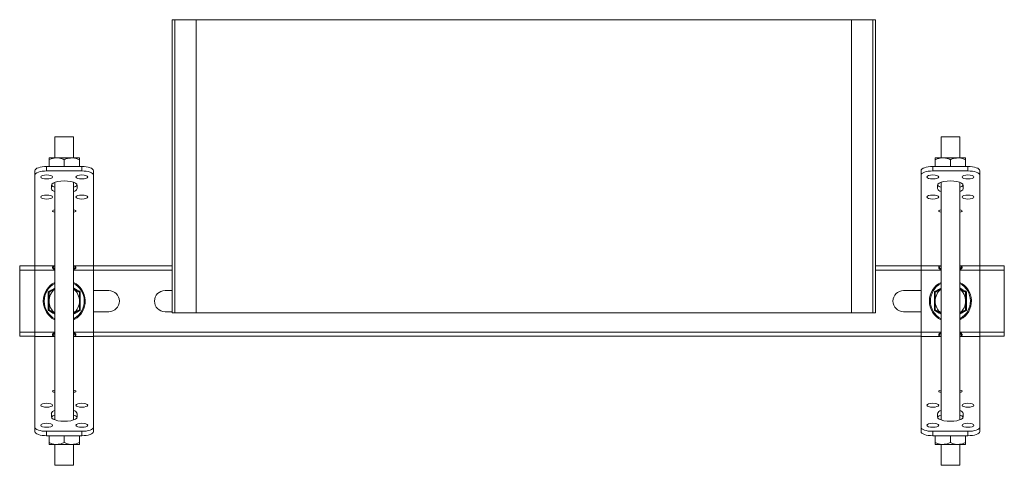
# Model space of a CAD drawing. Header units: millimetres. Extents: x 270 to 1162, y -141 to 1233.
# Tile 4 of 6: x 742 to 1162, y 377 to 567. Entities that reach past the tile are written whole.
import ezdxf

# ---------------------------------------------------------------- set-up
doc = ezdxf.new("R2010")
doc.units = ezdxf.units.MM

msp = doc.modelspace()

# ---------------------------------------------------------------- linework, layer by layer
at = {"color": 7, "linetype": 'Continuous', "lineweight": 15}
for p, q in [((807.18, 567.38), (807.18, 442.38)), ((808.3, 567.38), (807.18, 567.38)), ((808.3, 567.38), (808.3, 442.38)), ((817.4, 567.38), (808.3, 567.38)), ((817.4, 442.38), (817.4, 567.38)), ((817.4, 567.38), (1096.95, 567.38)), ((1096.95, 567.38), (1096.95, 442.38)), ((1106.05, 567.38), (1096.95, 567.38)), ((1106.05, 442.38), (1106.05, 567.38)), ((1107.18, 567.38), (1106.05, 567.38)), ((1107.18, 567.38), (1107.18, 442.38)), ((757.18, 517.38), (757.18, 508.48)), ((757.18, 517.38), (765.18, 517.38)), ((765.18, 508.48), (765.18, 517.38)), ((1135.18, 517.38), (1135.18, 508.48)), ((1135.18, 517.38), (1143.18, 517.38)), ((1143.18, 508.48), (1143.18, 517.38)), ((757.93, 508.48), (754.68, 508.48)), ((764.43, 508.48), (757.93, 508.48)), ((767.68, 508.48), (764.43, 508.48)), ((1135.93, 508.48), (1132.68, 508.48)), ((1142.43, 508.48), (1135.93, 508.48)), ((1145.68, 508.48), (1142.43, 508.48)), ((753.68, 504.76), (753.68, 502.88)), ((753.68, 504.76), (768.68, 504.76)), ((754.68, 504.76), (754.68, 507.68)), ((761.18, 504.76), (761.18, 507.68)), ((767.68, 504.76), (767.68, 507.68)), ((768.68, 502.88), (768.68, 504.76)), ((1131.68, 504.76), (1131.68, 502.88)), ((1131.68, 504.76), (1146.68, 504.76)), ((1132.68, 504.76), (1132.68, 507.68)), ((1139.18, 504.76), (1139.18, 507.68)), ((1145.68, 504.76), (1145.68, 507.68)), ((1146.68, 502.88), (1146.68, 504.76)), ((748.68, 501.17), (748.68, 503.05)), ((748.68, 501.17), (748.68, 462.45)), ((753.68, 502.88), (768.68, 502.88)), ((773.68, 503.05), (773.68, 501.17)), ((773.68, 501.17), (773.68, 462.45)), ((1126.68, 501.17), (1126.68, 503.05)), ((1126.68, 501.17), (1126.68, 462.45)), ((1131.68, 502.88), (1146.68, 502.88)), ((1151.68, 503.05), (1151.68, 501.17)), ((1151.68, 501.17), (1151.68, 462.45)), ((755.68, 496.72), (755.68, 495.36)), ((757.18, 498.01), (757.18, 396.74)), ((765.18, 396.74), (765.18, 498.01)), ((766.68, 495.36), (766.68, 496.72)), ((1133.68, 496.72), (1133.68, 495.36)), ((1135.18, 498.01), (1135.18, 396.74)), ((1143.18, 396.74), (1143.18, 498.01)), ((1144.68, 495.36), (1144.68, 496.72)), ((742.18, 462.38), (742.18, 460.58)), ((742.18, 462.38), (748.68, 462.38)), ((748.68, 462.45), (748.68, 460.57)), ((773.68, 460.57), (773.68, 462.45)), ((773.68, 462.38), (807.18, 462.38)), ((1107.18, 462.38), (1126.68, 462.38)), ((1126.68, 462.45), (1126.68, 460.57)), ((1151.68, 460.57), (1151.68, 462.45)), ((1151.68, 462.38), (1162.18, 462.38)), ((1162.18, 462.38), (1162.18, 460.58)), ((742.18, 460.58), (742.18, 434.18)), ((748.68, 460.57), (748.68, 434.18)), ((773.68, 460.57), (773.68, 434.18)), ((1126.68, 460.57), (1126.68, 434.18)), ((1151.68, 460.57), (1151.68, 434.18)), ((1162.18, 460.58), (1162.18, 434.18)), ((780.18, 451.88), (773.68, 451.88)), ((807.18, 451.88), (804.18, 451.88)), ((1126.68, 451.88), (1119.18, 451.88)), ((773.68, 442.88), (780.18, 442.88)), ((804.18, 442.88), (807.18, 442.88)), ((808.3, 442.38), (807.18, 442.38)), ((817.4, 442.38), (808.3, 442.38)), ((817.4, 442.38), (1096.95, 442.38)), ((1106.05, 442.38), (1096.95, 442.38)), ((1107.18, 442.38), (1106.05, 442.38)), ((1119.18, 442.88), (1126.68, 442.88)), ((765.18, 439.37), (765.65, 439.62)), ((1143.18, 439.37), (1143.65, 439.62)), ((742.18, 434.18), (742.18, 432.38)), ((748.68, 434.18), (748.68, 432.3)), ((773.68, 432.3), (773.68, 434.18)), ((1126.68, 434.18), (1126.68, 432.3)), ((1151.68, 432.3), (1151.68, 434.18)), ((1162.18, 434.18), (1162.18, 432.38)), ((742.18, 432.38), (748.68, 432.38)), ((748.68, 432.3), (748.68, 393.58)), ((773.68, 432.38), (1126.68, 432.38)), ((773.68, 432.3), (773.68, 393.58)), ((1126.68, 432.3), (1126.68, 393.58)), ((1151.68, 432.38), (1162.18, 432.38)), ((1151.68, 432.3), (1151.68, 393.58)), ((755.68, 399.39), (755.68, 398.03)), ((766.68, 398.03), (766.68, 399.39)), ((1133.68, 399.39), (1133.68, 398.03)), ((1144.68, 398.03), (1144.68, 399.39)), ((748.68, 391.7), (748.68, 393.58)), ((753.68, 391.87), (768.68, 391.87)), ((753.68, 391.87), (753.68, 389.99)), ((768.68, 389.99), (768.68, 391.87)), ((773.68, 393.58), (773.68, 391.7)), ((1126.68, 391.7), (1126.68, 393.58)), ((1131.68, 391.87), (1146.68, 391.87)), ((1131.68, 391.87), (1131.68, 389.99)), ((1146.68, 389.99), (1146.68, 391.87)), ((1151.68, 393.58), (1151.68, 391.7)), ((753.68, 389.99), (768.68, 389.99)), ((754.68, 389.99), (754.68, 387.07)), ((761.18, 389.99), (761.18, 387.07)), ((767.68, 389.99), (767.68, 387.07)), ((1131.68, 389.99), (1146.68, 389.99)), ((1132.68, 389.99), (1132.68, 387.07)), ((1139.18, 389.99), (1139.18, 387.07)), ((1145.68, 389.99), (1145.68, 387.07)), ((754.68, 386.27), (757.93, 386.27)), ((757.18, 386.27), (757.18, 377.38)), ((757.93, 386.27), (764.43, 386.27)), ((767.68, 386.27), (764.43, 386.27)), ((765.18, 377.38), (765.18, 386.27)), ((1132.68, 386.27), (1135.93, 386.27)), ((1135.18, 386.27), (1135.18, 377.38)), ((1135.93, 386.27), (1142.43, 386.27)), ((1145.68, 386.27), (1142.43, 386.27)), ((1143.18, 377.38), (1143.18, 386.27)), ((757.18, 377.38), (765.18, 377.38)), ((1135.18, 377.38), (1143.18, 377.38))]:
    msp.add_line(p, q, dxfattribs=at)
at = {"color": 8, "linetype": 'Continuous', "lineweight": 15}
for p, q in [((748.68, 462.45), (757.18, 462.45)), ((765.18, 462.45), (773.68, 462.45)), ((1126.68, 462.45), (1135.18, 462.45)), ((1143.18, 462.45), (1151.68, 462.45)), ((742.18, 460.58), (748.68, 460.58)), ((748.68, 460.57), (757.18, 460.57)), ((765.18, 460.57), (773.68, 460.57)), ((773.68, 460.58), (807.18, 460.58)), ((1107.18, 460.58), (1126.68, 460.58)), ((1126.68, 460.57), (1135.18, 460.57)), ((1143.18, 460.57), (1151.68, 460.57)), ((1151.68, 460.58), (1162.18, 460.58)), ((765.18, 439.83), (765.45, 439.98)), ((1143.18, 439.83), (1143.45, 439.98)), ((742.18, 434.18), (748.68, 434.18)), ((748.68, 434.18), (757.18, 434.18)), ((765.18, 434.18), (773.68, 434.18)), ((773.68, 434.18), (1126.68, 434.18)), ((1126.68, 434.18), (1135.18, 434.18)), ((1143.18, 434.18), (1151.68, 434.18)), ((1151.68, 434.18), (1162.18, 434.18)), ((748.68, 432.3), (757.18, 432.3)), ((765.18, 432.3), (773.68, 432.3)), ((1126.68, 432.3), (1135.18, 432.3)), ((1143.18, 432.3), (1151.68, 432.3))]:
    msp.add_line(p, q, dxfattribs=at)
at = {"color": 7, "linetype": 'Continuous', "lineweight": 15, "flags": 128}
for points in [[(748.68, 503.05), (748.77, 503.38), (749.06, 503.7), (749.52, 504), (750.14, 504.26), (750.9, 504.47), (751.76, 504.63), (752.7, 504.73), (753.68, 504.76)], [(748.68, 503.05), (748.77, 503.38), (749.06, 503.7), (749.52, 504), (750.14, 504.26), (750.9, 504.47), (751.76, 504.63), (752.7, 504.73), (753.68, 504.76)], [(768.68, 504.76), (769.65, 504.73), (770.59, 504.63), (771.45, 504.47), (772.21, 504.26), (772.83, 504), (773.3, 503.7), (773.58, 503.38), (773.68, 503.05)], [(768.68, 504.76), (769.65, 504.73), (770.59, 504.63), (771.45, 504.47), (772.21, 504.26), (772.83, 504), (773.3, 503.7), (773.58, 503.38), (773.68, 503.05)], [(1126.68, 503.05), (1126.77, 503.38), (1127.06, 503.7), (1127.52, 504), (1128.14, 504.26), (1128.9, 504.47), (1129.76, 504.63), (1130.7, 504.73), (1131.68, 504.76)], [(1126.68, 503.05), (1126.77, 503.38), (1127.06, 503.7), (1127.52, 504), (1128.14, 504.26), (1128.9, 504.47), (1129.76, 504.63), (1130.7, 504.73), (1131.68, 504.76)], [(1146.68, 504.76), (1147.65, 504.73), (1148.59, 504.63), (1149.45, 504.47), (1150.21, 504.26), (1150.83, 504), (1151.3, 503.7), (1151.58, 503.38), (1151.68, 503.05)], [(1146.68, 504.76), (1147.65, 504.73), (1148.59, 504.63), (1149.45, 504.47), (1150.21, 504.26), (1150.83, 504), (1151.3, 503.7), (1151.58, 503.38), (1151.68, 503.05)], [(753.68, 502.88), (752.7, 502.85), (751.76, 502.75), (750.9, 502.59), (750.14, 502.38), (749.52, 502.12), (749.06, 501.82), (748.77, 501.5), (748.68, 501.17)], [(753.68, 502.88), (752.7, 502.85), (751.76, 502.75), (750.9, 502.59), (750.14, 502.38), (749.52, 502.12), (749.06, 501.82), (748.77, 501.5), (748.68, 501.17)], [(753.68, 501.17), (752.72, 501.11), (751.91, 500.92), (751.37, 500.64), (751.18, 500.32), (751.37, 499.99), (751.91, 499.71), (752.72, 499.53), (753.68, 499.46), (754.63, 499.53), (755.44, 499.71), (755.99, 499.99), (756.18, 500.32), (755.99, 500.64), (755.44, 500.92), (754.63, 501.11), (753.68, 501.17)], [(753.68, 501.17), (752.72, 501.11), (751.91, 500.92), (751.37, 500.64), (751.18, 500.32), (751.37, 499.99), (751.91, 499.71), (752.72, 499.53), (753.68, 499.46), (754.63, 499.53), (755.44, 499.71), (755.99, 499.99), (756.18, 500.32), (755.99, 500.64), (755.44, 500.92), (754.63, 501.11), (753.68, 501.17)], [(768.68, 499.46), (769.63, 499.53), (770.44, 499.71), (770.99, 499.99), (771.18, 500.32), (770.99, 500.64), (770.44, 500.92), (769.63, 501.11), (768.68, 501.17), (767.72, 501.11), (766.91, 500.92), (766.37, 500.64), (766.18, 500.32), (766.37, 499.99), (766.91, 499.71), (767.72, 499.53), (768.68, 499.46)], [(768.68, 499.46), (769.63, 499.53), (770.44, 499.71), (770.99, 499.99), (771.18, 500.32), (770.99, 500.64), (770.44, 500.92), (769.63, 501.11), (768.68, 501.17), (767.72, 501.11), (766.91, 500.92), (766.37, 500.64), (766.18, 500.32), (766.37, 499.99), (766.91, 499.71), (767.72, 499.53), (768.68, 499.46)], [(773.68, 501.17), (773.58, 501.5), (773.3, 501.82), (772.83, 502.12), (772.21, 502.38), (771.45, 502.59), (770.59, 502.75), (769.65, 502.85), (768.68, 502.88)], [(773.68, 501.17), (773.58, 501.5), (773.3, 501.82), (772.83, 502.12), (772.21, 502.38), (771.45, 502.59), (770.59, 502.75), (769.65, 502.85), (768.68, 502.88)], [(1131.68, 502.88), (1130.7, 502.85), (1129.76, 502.75), (1128.9, 502.59), (1128.14, 502.38), (1127.52, 502.12), (1127.06, 501.82), (1126.77, 501.5), (1126.68, 501.17)], [(1131.68, 502.88), (1130.7, 502.85), (1129.76, 502.75), (1128.9, 502.59), (1128.14, 502.38), (1127.52, 502.12), (1127.06, 501.82), (1126.77, 501.5), (1126.68, 501.17)], [(1131.68, 501.17), (1130.72, 501.11), (1129.91, 500.92), (1129.37, 500.64), (1129.18, 500.32), (1129.37, 499.99), (1129.91, 499.71), (1130.72, 499.53), (1131.68, 499.46), (1132.63, 499.53), (1133.44, 499.71), (1133.99, 499.99), (1134.18, 500.32), (1133.99, 500.64), (1133.44, 500.92), (1132.63, 501.11), (1131.68, 501.17)], [(1131.68, 501.17), (1130.72, 501.11), (1129.91, 500.92), (1129.37, 500.64), (1129.18, 500.32), (1129.37, 499.99), (1129.91, 499.71), (1130.72, 499.53), (1131.68, 499.46), (1132.63, 499.53), (1133.44, 499.71), (1133.99, 499.99), (1134.18, 500.32), (1133.99, 500.64), (1133.44, 500.92), (1132.63, 501.11), (1131.68, 501.17)], [(1146.68, 499.46), (1147.63, 499.53), (1148.44, 499.71), (1148.99, 499.99), (1149.18, 500.32), (1148.99, 500.64), (1148.44, 500.92), (1147.63, 501.11), (1146.68, 501.17), (1145.72, 501.11), (1144.91, 500.92), (1144.37, 500.64), (1144.18, 500.32), (1144.37, 499.99), (1144.91, 499.71), (1145.72, 499.53), (1146.68, 499.46)], [(1146.68, 499.46), (1147.63, 499.53), (1148.44, 499.71), (1148.99, 499.99), (1149.18, 500.32), (1148.99, 500.64), (1148.44, 500.92), (1147.63, 501.11), (1146.68, 501.17), (1145.72, 501.11), (1144.91, 500.92), (1144.37, 500.64), (1144.18, 500.32), (1144.37, 499.99), (1144.91, 499.71), (1145.72, 499.53), (1146.68, 499.46)], [(1151.68, 501.17), (1151.58, 501.5), (1151.3, 501.82), (1150.83, 502.12), (1150.21, 502.38), (1149.45, 502.59), (1148.59, 502.75), (1147.65, 502.85), (1146.68, 502.88)], [(1151.68, 501.17), (1151.58, 501.5), (1151.3, 501.82), (1150.83, 502.12), (1150.21, 502.38), (1149.45, 502.59), (1148.59, 502.75), (1147.65, 502.85), (1146.68, 502.88)], [(766.68, 496.72), (766.49, 497.21), (765.94, 497.66), (765.07, 498.05), (763.93, 498.35), (762.6, 498.54), (761.18, 498.6), (759.75, 498.54), (758.43, 498.35), (757.29, 498.05), (756.41, 497.66), (755.86, 497.21), (755.68, 496.72)], [(766.68, 496.72), (766.49, 497.21), (765.94, 497.66), (765.07, 498.05), (763.93, 498.35), (762.6, 498.54), (761.18, 498.6), (759.75, 498.54), (758.43, 498.35), (757.29, 498.05), (756.41, 497.66), (755.86, 497.21), (755.68, 496.72)], [(1144.68, 496.72), (1144.49, 497.21), (1143.94, 497.66), (1143.07, 498.05), (1141.93, 498.35), (1140.6, 498.54), (1139.18, 498.6), (1137.75, 498.54), (1136.43, 498.35), (1135.29, 498.05), (1134.41, 497.66), (1133.86, 497.21), (1133.68, 496.72)], [(1144.68, 496.72), (1144.49, 497.21), (1143.94, 497.66), (1143.07, 498.05), (1141.93, 498.35), (1140.6, 498.54), (1139.18, 498.6), (1137.75, 498.54), (1136.43, 498.35), (1135.29, 498.05), (1134.41, 497.66), (1133.86, 497.21), (1133.68, 496.72)], [(753.68, 490.91), (754.63, 490.97), (755.44, 491.16), (755.99, 491.44), (756.18, 491.76), (755.99, 492.09), (755.44, 492.37), (754.63, 492.55), (753.68, 492.62), (752.72, 492.55), (751.91, 492.37), (751.37, 492.09), (751.18, 491.76), (751.37, 491.44), (751.91, 491.16), (752.72, 490.97), (753.68, 490.91)], [(753.68, 490.91), (754.63, 490.97), (755.44, 491.16), (755.99, 491.44), (756.18, 491.76), (755.99, 492.09), (755.44, 492.37), (754.63, 492.55), (753.68, 492.62), (752.72, 492.55), (751.91, 492.37), (751.37, 492.09), (751.18, 491.76), (751.37, 491.44), (751.91, 491.16), (752.72, 490.97), (753.68, 490.91)], [(768.68, 492.62), (767.72, 492.55), (766.91, 492.37), (766.37, 492.09), (766.18, 491.76), (766.37, 491.44), (766.91, 491.16), (767.72, 490.97), (768.68, 490.91), (769.63, 490.97), (770.44, 491.16), (770.99, 491.44), (771.18, 491.76), (770.99, 492.09), (770.44, 492.37), (769.63, 492.55), (768.68, 492.62)], [(768.68, 492.62), (767.72, 492.55), (766.91, 492.37), (766.37, 492.09), (766.18, 491.76), (766.37, 491.44), (766.91, 491.16), (767.72, 490.97), (768.68, 490.91), (769.63, 490.97), (770.44, 491.16), (770.99, 491.44), (771.18, 491.76), (770.99, 492.09), (770.44, 492.37), (769.63, 492.55), (768.68, 492.62)], [(1131.68, 490.91), (1132.63, 490.97), (1133.44, 491.16), (1133.99, 491.44), (1134.18, 491.76), (1133.99, 492.09), (1133.44, 492.37), (1132.63, 492.55), (1131.68, 492.62), (1130.72, 492.55), (1129.91, 492.37), (1129.37, 492.09), (1129.18, 491.76), (1129.37, 491.44), (1129.91, 491.16), (1130.72, 490.97), (1131.68, 490.91)], [(1131.68, 490.91), (1132.63, 490.97), (1133.44, 491.16), (1133.99, 491.44), (1134.18, 491.76), (1133.99, 492.09), (1133.44, 492.37), (1132.63, 492.55), (1131.68, 492.62), (1130.72, 492.55), (1129.91, 492.37), (1129.37, 492.09), (1129.18, 491.76), (1129.37, 491.44), (1129.91, 491.16), (1130.72, 490.97), (1131.68, 490.91)], [(1146.68, 492.62), (1145.72, 492.55), (1144.91, 492.37), (1144.37, 492.09), (1144.18, 491.76), (1144.37, 491.44), (1144.91, 491.16), (1145.72, 490.97), (1146.68, 490.91), (1147.63, 490.97), (1148.44, 491.16), (1148.99, 491.44), (1149.18, 491.76), (1148.99, 492.09), (1148.44, 492.37), (1147.63, 492.55), (1146.68, 492.62)], [(1146.68, 492.62), (1145.72, 492.55), (1144.91, 492.37), (1144.37, 492.09), (1144.18, 491.76), (1144.37, 491.44), (1144.91, 491.16), (1145.72, 490.97), (1146.68, 490.91), (1147.63, 490.97), (1148.44, 491.16), (1148.99, 491.44), (1149.18, 491.76), (1148.99, 492.09), (1148.44, 492.37), (1147.63, 492.55), (1146.68, 492.62)], [(757.18, 486.26), (757.1, 486.25), (756.62, 486.14), (756.29, 485.98), (756.18, 485.78), (756.29, 485.58), (756.62, 485.42), (757.1, 485.31), (757.18, 485.3)], [(757.18, 486.26), (757.1, 486.25), (756.62, 486.14), (756.29, 485.98), (756.18, 485.78), (756.29, 485.58), (756.62, 485.42), (757.1, 485.31), (757.18, 485.3)], [(765.18, 485.3), (765.25, 485.31), (765.74, 485.42), (766.06, 485.58), (766.18, 485.78), (766.06, 485.98), (765.74, 486.14), (765.25, 486.25), (765.18, 486.26)], [(765.18, 485.3), (765.25, 485.31), (765.74, 485.42), (766.06, 485.58), (766.18, 485.78), (766.06, 485.98), (765.74, 486.14), (765.25, 486.25), (765.18, 486.26)], [(1135.18, 486.26), (1135.1, 486.25), (1134.62, 486.14), (1134.29, 485.98), (1134.18, 485.78), (1134.29, 485.58), (1134.62, 485.42), (1135.1, 485.31), (1135.18, 485.3)], [(1135.18, 486.26), (1135.1, 486.25), (1134.62, 486.14), (1134.29, 485.98), (1134.18, 485.78), (1134.29, 485.58), (1134.62, 485.42), (1135.1, 485.31), (1135.18, 485.3)], [(1143.18, 485.3), (1143.25, 485.31), (1143.74, 485.42), (1144.06, 485.58), (1144.18, 485.78), (1144.06, 485.98), (1143.74, 486.14), (1143.25, 486.25), (1143.18, 486.26)], [(1143.18, 485.3), (1143.25, 485.31), (1143.74, 485.42), (1144.06, 485.58), (1144.18, 485.78), (1144.06, 485.98), (1143.74, 486.14), (1143.25, 486.25), (1143.18, 486.26)], [(757.18, 409.45), (757.1, 409.45), (756.62, 409.33), (756.29, 409.17), (756.18, 408.97), (756.29, 408.77), (756.62, 408.61), (757.1, 408.5), (757.18, 408.49)], [(757.18, 409.45), (757.1, 409.45), (756.62, 409.33), (756.29, 409.17), (756.18, 408.97), (756.29, 408.77), (756.62, 408.61), (757.1, 408.5), (757.18, 408.49)], [(765.18, 408.49), (765.25, 408.5), (765.74, 408.61), (766.06, 408.77), (766.18, 408.97), (766.06, 409.17), (765.74, 409.33), (765.25, 409.45), (765.18, 409.45)], [(765.18, 408.49), (765.25, 408.5), (765.74, 408.61), (766.06, 408.77), (766.18, 408.97), (766.06, 409.17), (765.74, 409.33), (765.25, 409.45), (765.18, 409.45)], [(1135.18, 409.45), (1135.1, 409.45), (1134.62, 409.33), (1134.29, 409.17), (1134.18, 408.97), (1134.29, 408.77), (1134.62, 408.61), (1135.1, 408.5), (1135.18, 408.49)], [(1135.18, 409.45), (1135.1, 409.45), (1134.62, 409.33), (1134.29, 409.17), (1134.18, 408.97), (1134.29, 408.77), (1134.62, 408.61), (1135.1, 408.5), (1135.18, 408.49)], [(1143.18, 408.49), (1143.25, 408.5), (1143.74, 408.61), (1144.06, 408.77), (1144.18, 408.97), (1144.06, 409.17), (1143.74, 409.33), (1143.25, 409.45), (1143.18, 409.45)], [(1143.18, 408.49), (1143.25, 408.5), (1143.74, 408.61), (1144.06, 408.77), (1144.18, 408.97), (1144.06, 409.17), (1143.74, 409.33), (1143.25, 409.45), (1143.18, 409.45)], [(753.68, 403.84), (752.72, 403.78), (751.91, 403.59), (751.37, 403.31), (751.18, 402.99), (751.37, 402.66), (751.91, 402.38), (752.72, 402.2), (753.68, 402.13), (754.63, 402.2), (755.44, 402.38), (755.99, 402.66), (756.18, 402.99), (755.99, 403.31), (755.44, 403.59), (754.63, 403.78), (753.68, 403.84)], [(753.68, 403.84), (752.72, 403.78), (751.91, 403.59), (751.37, 403.31), (751.18, 402.99), (751.37, 402.66), (751.91, 402.38), (752.72, 402.2), (753.68, 402.13), (754.63, 402.2), (755.44, 402.38), (755.99, 402.66), (756.18, 402.99), (755.99, 403.31), (755.44, 403.59), (754.63, 403.78), (753.68, 403.84)], [(768.68, 402.13), (769.63, 402.2), (770.44, 402.38), (770.99, 402.66), (771.18, 402.99), (770.99, 403.31), (770.44, 403.59), (769.63, 403.78), (768.68, 403.84), (767.72, 403.78), (766.91, 403.59), (766.37, 403.31), (766.18, 402.99), (766.37, 402.66), (766.91, 402.38), (767.72, 402.2), (768.68, 402.13)], [(768.68, 402.13), (769.63, 402.2), (770.44, 402.38), (770.99, 402.66), (771.18, 402.99), (770.99, 403.31), (770.44, 403.59), (769.63, 403.78), (768.68, 403.84), (767.72, 403.78), (766.91, 403.59), (766.37, 403.31), (766.18, 402.99), (766.37, 402.66), (766.91, 402.38), (767.72, 402.2), (768.68, 402.13)], [(1131.68, 403.84), (1130.72, 403.78), (1129.91, 403.59), (1129.37, 403.31), (1129.18, 402.99), (1129.37, 402.66), (1129.91, 402.38), (1130.72, 402.2), (1131.68, 402.13), (1132.63, 402.2), (1133.44, 402.38), (1133.99, 402.66), (1134.18, 402.99), (1133.99, 403.31), (1133.44, 403.59), (1132.63, 403.78), (1131.68, 403.84)], [(1131.68, 403.84), (1130.72, 403.78), (1129.91, 403.59), (1129.37, 403.31), (1129.18, 402.99), (1129.37, 402.66), (1129.91, 402.38), (1130.72, 402.2), (1131.68, 402.13), (1132.63, 402.2), (1133.44, 402.38), (1133.99, 402.66), (1134.18, 402.99), (1133.99, 403.31), (1133.44, 403.59), (1132.63, 403.78), (1131.68, 403.84)], [(1146.68, 402.13), (1147.63, 402.2), (1148.44, 402.38), (1148.99, 402.66), (1149.18, 402.99), (1148.99, 403.31), (1148.44, 403.59), (1147.63, 403.78), (1146.68, 403.84), (1145.72, 403.78), (1144.91, 403.59), (1144.37, 403.31), (1144.18, 402.99), (1144.37, 402.66), (1144.91, 402.38), (1145.72, 402.2), (1146.68, 402.13)], [(1146.68, 402.13), (1147.63, 402.2), (1148.44, 402.38), (1148.99, 402.66), (1149.18, 402.99), (1148.99, 403.31), (1148.44, 403.59), (1147.63, 403.78), (1146.68, 403.84), (1145.72, 403.78), (1144.91, 403.59), (1144.37, 403.31), (1144.18, 402.99), (1144.37, 402.66), (1144.91, 402.38), (1145.72, 402.2), (1146.68, 402.13)], [(753.68, 393.58), (754.63, 393.65), (755.44, 393.83), (755.99, 394.11), (756.18, 394.44), (755.99, 394.76), (755.44, 395.04), (754.63, 395.23), (753.68, 395.29), (752.72, 395.23), (751.91, 395.04), (751.37, 394.76), (751.18, 394.44), (751.37, 394.11), (751.91, 393.83), (752.72, 393.65), (753.68, 393.58)], [(753.68, 393.58), (754.63, 393.65), (755.44, 393.83), (755.99, 394.11), (756.18, 394.44), (755.99, 394.76), (755.44, 395.04), (754.63, 395.23), (753.68, 395.29), (752.72, 395.23), (751.91, 395.04), (751.37, 394.76), (751.18, 394.44), (751.37, 394.11), (751.91, 393.83), (752.72, 393.65), (753.68, 393.58)], [(755.68, 398.03), (755.86, 397.54), (756.41, 397.09), (757.29, 396.7), (758.43, 396.4), (759.75, 396.21), (761.18, 396.15), (762.6, 396.21), (763.93, 396.4), (765.07, 396.7), (765.94, 397.09), (766.49, 397.54), (766.68, 398.03)], [(755.68, 398.03), (755.86, 397.54), (756.41, 397.09), (757.29, 396.7), (758.43, 396.4), (759.75, 396.21), (761.18, 396.15), (762.6, 396.21), (763.93, 396.4), (765.07, 396.7), (765.94, 397.09), (766.49, 397.54), (766.68, 398.03)], [(768.68, 395.29), (767.72, 395.23), (766.91, 395.04), (766.37, 394.76), (766.18, 394.44), (766.37, 394.11), (766.91, 393.83), (767.72, 393.65), (768.68, 393.58), (769.63, 393.65), (770.44, 393.83), (770.99, 394.11), (771.18, 394.44), (770.99, 394.76), (770.44, 395.04), (769.63, 395.23), (768.68, 395.29)], [(768.68, 395.29), (767.72, 395.23), (766.91, 395.04), (766.37, 394.76), (766.18, 394.44), (766.37, 394.11), (766.91, 393.83), (767.72, 393.65), (768.68, 393.58), (769.63, 393.65), (770.44, 393.83), (770.99, 394.11), (771.18, 394.44), (770.99, 394.76), (770.44, 395.04), (769.63, 395.23), (768.68, 395.29)], [(1131.68, 393.58), (1132.63, 393.65), (1133.44, 393.83), (1133.99, 394.11), (1134.18, 394.44), (1133.99, 394.76), (1133.44, 395.04), (1132.63, 395.23), (1131.68, 395.29), (1130.72, 395.23), (1129.91, 395.04), (1129.37, 394.76), (1129.18, 394.44), (1129.37, 394.11), (1129.91, 393.83), (1130.72, 393.65), (1131.68, 393.58)], [(1131.68, 393.58), (1132.63, 393.65), (1133.44, 393.83), (1133.99, 394.11), (1134.18, 394.44), (1133.99, 394.76), (1133.44, 395.04), (1132.63, 395.23), (1131.68, 395.29), (1130.72, 395.23), (1129.91, 395.04), (1129.37, 394.76), (1129.18, 394.44), (1129.37, 394.11), (1129.91, 393.83), (1130.72, 393.65), (1131.68, 393.58)], [(1133.68, 398.03), (1133.86, 397.54), (1134.41, 397.09), (1135.29, 396.7), (1136.43, 396.4), (1137.75, 396.21), (1139.18, 396.15), (1140.6, 396.21), (1141.93, 396.4), (1143.07, 396.7), (1143.94, 397.09), (1144.49, 397.54), (1144.68, 398.03)], [(1133.68, 398.03), (1133.86, 397.54), (1134.41, 397.09), (1135.29, 396.7), (1136.43, 396.4), (1137.75, 396.21), (1139.18, 396.15), (1140.6, 396.21), (1141.93, 396.4), (1143.07, 396.7), (1143.94, 397.09), (1144.49, 397.54), (1144.68, 398.03)], [(1146.68, 395.29), (1145.72, 395.23), (1144.91, 395.04), (1144.37, 394.76), (1144.18, 394.44), (1144.37, 394.11), (1144.91, 393.83), (1145.72, 393.65), (1146.68, 393.58), (1147.63, 393.65), (1148.44, 393.83), (1148.99, 394.11), (1149.18, 394.44), (1148.99, 394.76), (1148.44, 395.04), (1147.63, 395.23), (1146.68, 395.29)], [(1146.68, 395.29), (1145.72, 395.23), (1144.91, 395.04), (1144.37, 394.76), (1144.18, 394.44), (1144.37, 394.11), (1144.91, 393.83), (1145.72, 393.65), (1146.68, 393.58), (1147.63, 393.65), (1148.44, 393.83), (1148.99, 394.11), (1149.18, 394.44), (1148.99, 394.76), (1148.44, 395.04), (1147.63, 395.23), (1146.68, 395.29)], [(748.68, 393.58), (748.77, 393.25), (749.06, 392.93), (749.52, 392.63), (750.14, 392.37), (750.9, 392.16), (751.76, 392), (752.7, 391.9), (753.68, 391.87)], [(748.68, 393.58), (748.77, 393.25), (749.06, 392.93), (749.52, 392.63), (750.14, 392.37), (750.9, 392.16), (751.76, 392), (752.7, 391.9), (753.68, 391.87)], [(753.68, 389.99), (752.7, 390.02), (751.76, 390.12), (750.9, 390.28), (750.14, 390.49), (749.52, 390.75), (749.06, 391.05), (748.77, 391.37), (748.68, 391.7)], [(753.68, 389.99), (752.7, 390.02), (751.76, 390.12), (750.9, 390.28), (750.14, 390.49), (749.52, 390.75), (749.06, 391.05), (748.77, 391.37), (748.68, 391.7)], [(768.68, 391.87), (769.65, 391.9), (770.59, 392), (771.45, 392.16), (772.21, 392.37), (772.83, 392.63), (773.3, 392.93), (773.58, 393.25), (773.68, 393.58)], [(768.68, 391.87), (769.65, 391.9), (770.59, 392), (771.45, 392.16), (772.21, 392.37), (772.83, 392.63), (773.3, 392.93), (773.58, 393.25), (773.68, 393.58)], [(773.68, 391.7), (773.58, 391.37), (773.3, 391.05), (772.83, 390.75), (772.21, 390.49), (771.45, 390.28), (770.59, 390.12), (769.65, 390.02), (768.68, 389.99)], [(773.68, 391.7), (773.58, 391.37), (773.3, 391.05), (772.83, 390.75), (772.21, 390.49), (771.45, 390.28), (770.59, 390.12), (769.65, 390.02), (768.68, 389.99)], [(1126.68, 393.58), (1126.77, 393.25), (1127.06, 392.93), (1127.52, 392.63), (1128.14, 392.37), (1128.9, 392.16), (1129.76, 392), (1130.7, 391.9), (1131.68, 391.87)], [(1126.68, 393.58), (1126.77, 393.25), (1127.06, 392.93), (1127.52, 392.63), (1128.14, 392.37), (1128.9, 392.16), (1129.76, 392), (1130.7, 391.9), (1131.68, 391.87)], [(1131.68, 389.99), (1130.7, 390.02), (1129.76, 390.12), (1128.9, 390.28), (1128.14, 390.49), (1127.52, 390.75), (1127.06, 391.05), (1126.77, 391.37), (1126.68, 391.7)], [(1131.68, 389.99), (1130.7, 390.02), (1129.76, 390.12), (1128.9, 390.28), (1128.14, 390.49), (1127.52, 390.75), (1127.06, 391.05), (1126.77, 391.37), (1126.68, 391.7)], [(1146.68, 391.87), (1147.65, 391.9), (1148.59, 392), (1149.45, 392.16), (1150.21, 392.37), (1150.83, 392.63), (1151.3, 392.93), (1151.58, 393.25), (1151.68, 393.58)], [(1146.68, 391.87), (1147.65, 391.9), (1148.59, 392), (1149.45, 392.16), (1150.21, 392.37), (1150.83, 392.63), (1151.3, 392.93), (1151.58, 393.25), (1151.68, 393.58)], [(1151.68, 391.7), (1151.58, 391.37), (1151.3, 391.05), (1150.83, 390.75), (1150.21, 390.49), (1149.45, 390.28), (1148.59, 390.12), (1147.65, 390.02), (1146.68, 389.99)], [(1151.68, 391.7), (1151.58, 391.37), (1151.3, 391.05), (1150.83, 390.75), (1150.21, 390.49), (1149.45, 390.28), (1148.59, 390.12), (1147.65, 390.02), (1146.68, 389.99)]]:
    msp.add_lwpolyline(points, dxfattribs=at)
at = {"color": 7, "linetype": 'Continuous', "lineweight": 15}
for centre, radius, start, end in [((757.64, 498.12), 2.23, 210.8951, 258.0048), ((764.71, 498.12), 2.23, 281.9953, 329.1048), ((1135.64, 498.12), 2.23, 210.8952, 258.0053), ((1142.71, 498.12), 2.23, 281.9947, 329.1048), ((757.47, 495.93), 1.89, 197.6485, 260.9123), ((764.88, 495.93), 1.89, 279.0878, 342.3515), ((1135.47, 495.93), 1.89, 197.648, 260.9132), ((1142.88, 495.93), 1.89, 279.0868, 342.352), ((761.18, 447.38), 8.95, 116.5467, 243.4533), ((761.18, 447.38), 8.95, 300, 63.4533), ((1139.18, 447.38), 8.95, 116.5467, 243.4533), ((1139.18, 447.38), 8.95, 300, 63.4533), ((761.18, 447.38), 6.5, 127.9799, 180), ((761.18, 447.38), 6.5, 0, 52.0201), ((780.18, 447.38), 4.5, 270, 90), ((804.18, 447.38), 4.5, 90, 270), ((1119.18, 447.38), 4.5, 90, 270), ((1139.18, 447.38), 6.5, 127.9799, 180), ((1139.18, 447.38), 6.5, 0, 52.0201), ((761.18, 447.38), 6.5, 180, 232.0201), ((761.18, 447.38), 6.5, 307.9799, 0), ((1139.18, 447.38), 6.5, 180, 232.0201), ((1139.18, 447.38), 6.5, 307.9799, 0), ((757.47, 398.82), 1.89, 99.0881, 162.3513), ((764.88, 398.82), 1.89, 17.6488, 80.9118), ((1135.47, 398.82), 1.89, 99.0872, 162.3517), ((1142.88, 398.82), 1.89, 17.6483, 80.9128), ((757.64, 396.63), 2.23, 101.996, 149.1037), ((764.71, 396.63), 2.23, 30.8964, 78.0038), ((1135.64, 396.63), 2.23, 101.9955, 149.1036), ((1142.71, 396.63), 2.23, 30.8964, 78.0045)]:
    msp.add_arc(centre, radius, start, end, dxfattribs=at)
at = {"color": 8, "linetype": 'Continuous', "lineweight": 15}
for centre, start, end in [((761.18, 447.38), 117.919, 242.081), ((761.18, 447.38), 300, 62.081), ((1139.18, 447.38), 117.919, 242.081), ((1139.18, 447.38), 300, 62.081)]:
    msp.add_arc(centre, 8.54, start, end, dxfattribs=at)
at = {"color": 7, "linetype": 'Continuous', "lineweight": 15}
for points, knots in [([(757.93, 508.48), (757.78, 508.48), (756.75, 508.46), (755.65, 508.13), (754.75, 507.72), (754.68, 507.68)], [0, 0, 0, 0, 0.1279433, 0.9273501, 1, 1, 1, 1]), ([(754.68, 507.68), (754.68, 507.87), (754.68, 508.26), (754.68, 508.47), (754.68, 508.48), (754.68, 508.48)], [0, 0, 0, 0, 0.434783, 0.879842, 1, 1, 1, 1]), ([(761.18, 507.68), (760.9, 507.81), (759.86, 508.27), (758.75, 508.39), (757.93, 508.48)], [0, 0, 0, 0, 0.263902, 1, 1, 1, 1]), ([(764.43, 508.48), (763.57, 508.38), (762.45, 508.25), (761.42, 507.79), (761.18, 507.68)], [0, 0, 0, 0, 0.769004, 1, 1, 1, 1]), ([(767.68, 507.68), (767.22, 507.87), (766.3, 508.26), (765.19, 508.47), (764.56, 508.48), (764.43, 508.48)], [0, 0, 0, 0, 0.434793, 0.879846, 1, 1, 1, 1]), ([(767.68, 508.48), (767.68, 508.38), (767.68, 508.25), (767.68, 507.79), (767.68, 507.68)], [0, 0, 0, 0, 0.769009, 1, 1, 1, 1]), ([(1135.93, 508.48), (1135.78, 508.48), (1134.75, 508.46), (1133.65, 508.13), (1132.75, 507.72), (1132.68, 507.68)], [0, 0, 0, 0, 0.1279465, 0.9273542, 1, 1, 1, 1]), ([(1132.68, 507.68), (1132.68, 507.87), (1132.68, 508.26), (1132.68, 508.47), (1132.68, 508.48), (1132.68, 508.48)], [0, 0, 0, 0, 0.434783, 0.879842, 1, 1, 1, 1]), ([(1139.18, 507.68), (1138.9, 507.81), (1137.86, 508.27), (1136.75, 508.39), (1135.93, 508.48)], [0, 0, 0, 0, 0.263905, 1, 1, 1, 1]), ([(1142.43, 508.48), (1141.57, 508.38), (1140.45, 508.25), (1139.42, 507.79), (1139.18, 507.68)], [0, 0, 0, 0, 0.769009, 1, 1, 1, 1]), ([(1145.68, 507.68), (1145.22, 507.87), (1144.3, 508.26), (1143.19, 508.47), (1142.56, 508.48), (1142.43, 508.48)], [0, 0, 0, 0, 0.434788, 0.879846, 1, 1, 1, 1]), ([(1145.68, 508.48), (1145.68, 508.38), (1145.68, 508.25), (1145.68, 507.79), (1145.68, 507.68)], [0, 0, 0, 0, 0.769009, 1, 1, 1, 1]), ([(757.18, 460.85), (757.17, 460.85), (757.01, 460.87), (756.78, 460.98), (756.49, 461.15), (756.31, 461.33), (756.2, 461.53), (756.17, 461.72), (756.19, 461.88), (756.26, 462.02), (756.38, 462.13), (756.62, 462.24), (756.9, 462.31), (757.12, 462.32), (757.18, 462.33)], [0, 0, 0, 0, 0.002181, 0.162456, 0.259426, 0.343864, 0.421602, 0.499993, 0.568982, 0.634403, 0.700886, 0.772863, 0.945886, 1, 1, 1, 1]), ([(757.18, 460.85), (757.17, 460.85), (757.01, 460.87), (756.78, 460.98), (756.49, 461.15), (756.31, 461.33), (756.2, 461.53), (756.17, 461.72), (756.19, 461.88), (756.26, 462.02), (756.38, 462.13), (756.62, 462.24), (756.9, 462.31), (757.12, 462.32), (757.18, 462.33)], [0, 0, 0, 0, 0.002181, 0.162456, 0.259426, 0.343864, 0.421602, 0.499993, 0.568982, 0.634403, 0.700886, 0.772863, 0.945886, 1, 1, 1, 1]), ([(757.18, 461.13), (757.17, 461.13), (757, 461.19), (756.75, 461.42), (756.48, 461.75), (756.38, 461.97), (756.33, 462.07)], [0, 0, 0, 0, 0.005153, 0.426463, 0.727496, 1, 1, 1, 1]), ([(757.18, 461.13), (757.17, 461.13), (757, 461.19), (756.75, 461.42), (756.48, 461.75), (756.38, 461.97), (756.33, 462.07)], [0, 0, 0, 0, 0.005153, 0.426463, 0.727496, 1, 1, 1, 1]), ([(765.18, 462.34), (765.18, 462.34), (765.34, 462.33), (765.58, 462.28), (765.86, 462.18), (766.04, 462.06), (766.15, 461.91), (766.18, 461.73), (766.16, 461.55), (766.09, 461.38), (765.97, 461.23), (765.73, 461.05), (765.45, 460.92), (765.23, 460.89), (765.18, 460.88)], [0, 0, 0, 0, 0.002181, 0.162456, 0.259422, 0.343861, 0.421605, 0.499993, 0.568984, 0.6344, 0.700884, 0.772862, 0.945886, 1, 1, 1, 1]), ([(765.18, 462.34), (765.18, 462.34), (765.34, 462.33), (765.58, 462.28), (765.86, 462.18), (766.04, 462.06), (766.15, 461.91), (766.18, 461.73), (766.16, 461.55), (766.09, 461.38), (765.97, 461.23), (765.73, 461.05), (765.45, 460.92), (765.23, 460.89), (765.18, 460.88)], [0, 0, 0, 0, 0.002181, 0.162456, 0.259422, 0.343861, 0.421605, 0.499993, 0.568984, 0.6344, 0.700884, 0.772862, 0.945886, 1, 1, 1, 1]), ([(766.01, 462.06), (765.96, 461.92), (765.86, 461.68), (765.59, 461.42), (765.39, 461.25), (765.23, 461.21), (765.18, 461.19)], [0, 0, 0, 0, 0.381846, 0.623459, 0.869788, 1, 1, 1, 1]), ([(766.01, 462.06), (765.96, 461.92), (765.86, 461.68), (765.59, 461.42), (765.39, 461.25), (765.23, 461.21), (765.18, 461.19)], [0, 0, 0, 0, 0.381846, 0.623459, 0.869788, 1, 1, 1, 1]), ([(1135.18, 460.85), (1135.17, 460.85), (1135.01, 460.87), (1134.78, 460.98), (1134.49, 461.15), (1134.31, 461.33), (1134.2, 461.53), (1134.17, 461.72), (1134.19, 461.88), (1134.26, 462.02), (1134.38, 462.13), (1134.62, 462.24), (1134.9, 462.31), (1135.12, 462.32), (1135.18, 462.33)], [0, 0, 0, 0, 0.002179, 0.162461, 0.259429, 0.343866, 0.421605, 0.499993, 0.568981, 0.634402, 0.700883, 0.772863, 0.945885, 1, 1, 1, 1]), ([(1135.18, 460.85), (1135.17, 460.85), (1135.01, 460.87), (1134.78, 460.98), (1134.49, 461.15), (1134.31, 461.33), (1134.2, 461.53), (1134.17, 461.72), (1134.19, 461.88), (1134.26, 462.02), (1134.38, 462.13), (1134.62, 462.24), (1134.9, 462.31), (1135.12, 462.32), (1135.18, 462.33)], [0, 0, 0, 0, 0.002179, 0.162461, 0.259429, 0.343866, 0.421605, 0.499993, 0.568981, 0.634402, 0.700883, 0.772863, 0.945885, 1, 1, 1, 1]), ([(1135.18, 461.13), (1135.17, 461.13), (1135, 461.19), (1134.75, 461.42), (1134.48, 461.75), (1134.38, 461.97), (1134.33, 462.07)], [0, 0, 0, 0, 0.005148, 0.426473, 0.727503, 1, 1, 1, 1]), ([(1135.18, 461.13), (1135.17, 461.13), (1135, 461.19), (1134.75, 461.42), (1134.48, 461.75), (1134.38, 461.97), (1134.33, 462.07)], [0, 0, 0, 0, 0.005148, 0.426473, 0.727503, 1, 1, 1, 1]), ([(1143.18, 462.34), (1143.18, 462.34), (1143.34, 462.33), (1143.58, 462.28), (1143.86, 462.18), (1144.04, 462.06), (1144.15, 461.91), (1144.18, 461.73), (1144.16, 461.55), (1144.09, 461.38), (1143.97, 461.23), (1143.73, 461.05), (1143.45, 460.92), (1143.23, 460.89), (1143.18, 460.88)], [0, 0, 0, 0, 0.002179, 0.162461, 0.259425, 0.343864, 0.421607, 0.499993, 0.568983, 0.634398, 0.70088, 0.772862, 0.945885, 1, 1, 1, 1]), ([(1143.18, 462.34), (1143.18, 462.34), (1143.34, 462.33), (1143.58, 462.28), (1143.86, 462.18), (1144.04, 462.06), (1144.15, 461.91), (1144.18, 461.73), (1144.16, 461.55), (1144.09, 461.38), (1143.97, 461.23), (1143.73, 461.05), (1143.45, 460.92), (1143.23, 460.89), (1143.18, 460.88)], [0, 0, 0, 0, 0.002179, 0.162461, 0.259425, 0.343864, 0.421607, 0.499993, 0.568983, 0.634398, 0.70088, 0.772862, 0.945885, 1, 1, 1, 1]), ([(1144.01, 462.06), (1143.96, 461.92), (1143.86, 461.68), (1143.59, 461.42), (1143.39, 461.25), (1143.23, 461.21), (1143.18, 461.19)], [0, 0, 0, 0, 0.381845, 0.623458, 0.869786, 1, 1, 1, 1]), ([(1144.01, 462.06), (1143.96, 461.92), (1143.86, 461.68), (1143.59, 461.42), (1143.39, 461.25), (1143.23, 461.21), (1143.18, 461.19)], [0, 0, 0, 0, 0.381845, 0.623458, 0.869786, 1, 1, 1, 1]), ([(754.34, 451.32), (754.34, 451.32), (754.39, 451.29), (754.48, 451.24), (754.59, 451.18), (754.66, 451.14), (754.67, 451.13), (754.68, 451.13)], [0, 0, 0, 0, 0.006848, 0.267577, 0.528605, 0.763819, 1, 1, 1, 1]), ([(754.34, 443.43), (754.34, 443.74), (754.36, 445.32), (754.37, 447.99), (754.35, 450.29), (754.34, 451.32)], [0, 0, 0, 0, 0.120964, 0.606826, 1, 1, 1, 1]), ([(754.68, 451.13), (754.95, 451.29), (755.75, 451.75), (756.61, 452.24), (757.18, 452.57)], [0, 0, 0, 0, 0.341829, 1, 1, 1, 1]), ([(754.68, 447.38), (754.68, 448.36), (754.68, 449.65), (754.68, 450.85), (754.68, 451.13)], [0, 0, 0, 0, 0.769007, 1, 1, 1, 1]), ([(765.18, 452.57), (765.78, 452.22), (766.64, 451.73), (767.44, 451.27), (767.68, 451.13)], [0, 0, 0, 0, 0.700671, 1, 1, 1, 1]), ([(768.01, 451.32), (768.01, 451.32), (767.96, 451.29), (767.87, 451.24), (767.77, 451.18), (767.69, 451.14), (767.68, 451.13), (767.68, 451.13)], [0, 0, 0, 0, 0.006849, 0.267577, 0.528606, 0.763819, 1, 1, 1, 1]), ([(767.68, 451.13), (767.68, 450.6), (767.68, 449.54), (767.68, 448.26), (767.68, 447.53), (767.68, 447.38)], [0, 0, 0, 0, 0.434794, 0.879848, 1, 1, 1, 1]), ([(768.01, 451.32), (768.01, 451.01), (768, 449.43), (767.98, 446.76), (768, 444.46), (768.01, 443.43)], [0, 0, 0, 0, 0.120964, 0.606826, 1, 1, 1, 1]), ([(1132.34, 451.32), (1132.34, 451.32), (1132.39, 451.29), (1132.48, 451.24), (1132.59, 451.18), (1132.66, 451.14), (1132.67, 451.13), (1132.68, 451.13)], [0, 0, 0, 0, 0.006862, 0.267587, 0.528613, 0.76382, 1, 1, 1, 1]), ([(1132.34, 443.43), (1132.34, 443.74), (1132.36, 445.32), (1132.37, 447.99), (1132.35, 450.29), (1132.34, 451.32)], [0, 0, 0, 0, 0.120964, 0.606826, 1, 1, 1, 1]), ([(1132.68, 451.13), (1132.95, 451.29), (1133.75, 451.75), (1134.61, 452.24), (1135.18, 452.57)], [0, 0, 0, 0, 0.341825, 1, 1, 1, 1]), ([(1132.68, 447.38), (1132.68, 448.36), (1132.68, 449.65), (1132.68, 450.85), (1132.68, 451.13)], [0, 0, 0, 0, 0.769007, 1, 1, 1, 1]), ([(1143.18, 452.57), (1143.78, 452.22), (1144.64, 451.73), (1145.44, 451.27), (1145.68, 451.13)], [0, 0, 0, 0, 0.70067, 1, 1, 1, 1]), ([(1146.01, 451.32), (1146.01, 451.32), (1145.96, 451.29), (1145.87, 451.24), (1145.77, 451.18), (1145.69, 451.14), (1145.68, 451.13), (1145.68, 451.13)], [0, 0, 0, 0, 0.006862, 0.267587, 0.528613, 0.76382, 1, 1, 1, 1]), ([(1145.68, 451.13), (1145.68, 450.6), (1145.68, 449.54), (1145.68, 448.26), (1145.68, 447.53), (1145.68, 447.38)], [0, 0, 0, 0, 0.434794, 0.879848, 1, 1, 1, 1]), ([(1146.01, 451.32), (1146.01, 451.01), (1146, 449.43), (1145.98, 446.76), (1146, 444.46), (1146.01, 443.43)], [0, 0, 0, 0, 0.120964, 0.606826, 1, 1, 1, 1]), ([(754.68, 443.62), (754.68, 444.15), (754.68, 445.21), (754.68, 446.49), (754.68, 447.22), (754.68, 447.38)], [0, 0, 0, 0, 0.434794, 0.879848, 1, 1, 1, 1]), ([(767.68, 447.38), (767.68, 446.39), (767.68, 445.1), (767.68, 443.9), (767.68, 443.62)], [0, 0, 0, 0, 0.769007, 1, 1, 1, 1]), ([(1132.68, 443.62), (1132.68, 444.15), (1132.68, 445.21), (1132.68, 446.49), (1132.68, 447.22), (1132.68, 447.38)], [0, 0, 0, 0, 0.434794, 0.879848, 1, 1, 1, 1]), ([(1145.68, 447.38), (1145.68, 446.39), (1145.68, 445.1), (1145.68, 443.9), (1145.68, 443.62)], [0, 0, 0, 0, 0.769007, 1, 1, 1, 1]), ([(754.68, 443.62), (754.67, 443.62), (754.66, 443.61), (754.59, 443.57), (754.48, 443.51), (754.39, 443.46), (754.34, 443.43), (754.34, 443.43)], [0, 0, 0, 0, 0.236181, 0.471395, 0.732423, 0.993152, 1, 1, 1, 1]), ([(757.18, 442.18), (756.57, 442.53), (755.72, 443.02), (754.92, 443.48), (754.68, 443.62)], [0, 0, 0, 0, 0.700671, 1, 1, 1, 1]), ([(765.18, 442.18), (765.95, 442.63), (766.8, 443.12), (767.6, 443.58), (767.68, 443.62)], [0, 0, 0, 0, 0.905955, 1, 1, 1, 1]), ([(767.68, 443.62), (767.68, 443.62), (767.69, 443.61), (767.77, 443.57), (767.87, 443.51), (767.96, 443.46), (768.01, 443.43), (768.01, 443.43)], [0, 0, 0, 0, 0.236181, 0.471394, 0.732423, 0.993151, 1, 1, 1, 1]), ([(1132.68, 443.62), (1132.67, 443.62), (1132.66, 443.61), (1132.59, 443.57), (1132.48, 443.51), (1132.39, 443.46), (1132.34, 443.43), (1132.34, 443.43)], [0, 0, 0, 0, 0.23618, 0.471387, 0.732413, 0.993138, 1, 1, 1, 1]), ([(1135.18, 442.18), (1134.57, 442.53), (1133.72, 443.02), (1132.92, 443.48), (1132.68, 443.62)], [0, 0, 0, 0, 0.70067, 1, 1, 1, 1]), ([(1143.18, 442.18), (1143.95, 442.63), (1144.8, 443.12), (1145.6, 443.58), (1145.68, 443.62)], [0, 0, 0, 0, 0.90596, 1, 1, 1, 1]), ([(1145.68, 443.62), (1145.68, 443.62), (1145.69, 443.61), (1145.77, 443.57), (1145.87, 443.51), (1145.96, 443.46), (1146.01, 443.43), (1146.01, 443.43)], [0, 0, 0, 0, 0.23618, 0.471387, 0.732413, 0.993138, 1, 1, 1, 1]), ([(757.18, 432.41), (757.17, 432.41), (757.01, 432.42), (756.78, 432.47), (756.49, 432.57), (756.31, 432.69), (756.2, 432.84), (756.17, 433.02), (756.19, 433.2), (756.26, 433.37), (756.38, 433.52), (756.62, 433.7), (756.9, 433.83), (757.12, 433.86), (757.18, 433.87)], [0, 0, 0, 0, 0.002181, 0.162456, 0.259422, 0.343861, 0.421605, 0.499993, 0.568984, 0.634399, 0.700884, 0.772863, 0.945886, 1, 1, 1, 1]), ([(757.18, 432.41), (757.17, 432.41), (757.01, 432.42), (756.78, 432.47), (756.49, 432.57), (756.31, 432.69), (756.2, 432.84), (756.17, 433.02), (756.19, 433.2), (756.26, 433.37), (756.38, 433.52), (756.62, 433.7), (756.9, 433.83), (757.12, 433.86), (757.18, 433.87)], [0, 0, 0, 0, 0.002181, 0.162456, 0.259422, 0.343861, 0.421605, 0.499993, 0.568984, 0.634399, 0.700884, 0.772863, 0.945886, 1, 1, 1, 1]), ([(756.34, 432.69), (756.4, 432.83), (756.49, 433.07), (756.76, 433.33), (756.97, 433.5), (757.12, 433.54), (757.18, 433.56)], [0, 0, 0, 0, 0.3818468, 0.6234581, 0.8697886, 1, 1, 1, 1]), ([(756.34, 432.69), (756.4, 432.83), (756.49, 433.07), (756.76, 433.33), (756.97, 433.5), (757.12, 433.54), (757.18, 433.56)], [0, 0, 0, 0, 0.3818468, 0.6234581, 0.8697886, 1, 1, 1, 1]), ([(765.18, 433.9), (765.18, 433.9), (765.34, 433.88), (765.58, 433.77), (765.86, 433.6), (766.04, 433.42), (766.15, 433.22), (766.18, 433.03), (766.16, 432.87), (766.09, 432.73), (765.97, 432.62), (765.73, 432.51), (765.45, 432.44), (765.23, 432.43), (765.18, 432.43)], [0, 0, 0, 0, 0.002181, 0.162456, 0.259426, 0.343864, 0.421602, 0.499993, 0.568981, 0.634403, 0.700886, 0.772863, 0.945886, 1, 1, 1, 1]), ([(765.18, 433.9), (765.18, 433.9), (765.34, 433.88), (765.58, 433.77), (765.86, 433.6), (766.04, 433.42), (766.15, 433.22), (766.18, 433.03), (766.16, 432.87), (766.09, 432.73), (765.97, 432.62), (765.73, 432.51), (765.45, 432.44), (765.23, 432.43), (765.18, 432.43)], [0, 0, 0, 0, 0.002181, 0.162456, 0.259426, 0.343864, 0.421602, 0.499993, 0.568981, 0.634403, 0.700886, 0.772863, 0.945886, 1, 1, 1, 1]), ([(765.18, 433.62), (765.18, 433.62), (765.36, 433.56), (765.6, 433.33), (765.87, 433), (765.97, 432.78), (766.02, 432.68)], [0, 0, 0, 0, 0.005153, 0.426463, 0.727496, 1, 1, 1, 1]), ([(765.18, 433.62), (765.18, 433.62), (765.36, 433.56), (765.6, 433.33), (765.87, 433), (765.97, 432.78), (766.02, 432.68)], [0, 0, 0, 0, 0.005153, 0.426463, 0.727496, 1, 1, 1, 1]), ([(1135.18, 432.41), (1135.17, 432.41), (1135.01, 432.42), (1134.78, 432.47), (1134.49, 432.57), (1134.31, 432.69), (1134.2, 432.84), (1134.17, 433.02), (1134.19, 433.2), (1134.26, 433.37), (1134.38, 433.52), (1134.62, 433.7), (1134.9, 433.83), (1135.12, 433.86), (1135.18, 433.87)], [0, 0, 0, 0, 0.002179, 0.162461, 0.259425, 0.343863, 0.421607, 0.499993, 0.568983, 0.634398, 0.70088, 0.772863, 0.945885, 1, 1, 1, 1]), ([(1135.18, 432.41), (1135.17, 432.41), (1135.01, 432.42), (1134.78, 432.47), (1134.49, 432.57), (1134.31, 432.69), (1134.2, 432.84), (1134.17, 433.02), (1134.19, 433.2), (1134.26, 433.37), (1134.38, 433.52), (1134.62, 433.7), (1134.9, 433.83), (1135.12, 433.86), (1135.18, 433.87)], [0, 0, 0, 0, 0.002179, 0.162461, 0.259425, 0.343863, 0.421607, 0.499993, 0.568983, 0.634398, 0.70088, 0.772863, 0.945885, 1, 1, 1, 1]), ([(1134.34, 432.69), (1134.4, 432.83), (1134.49, 433.07), (1134.76, 433.33), (1134.97, 433.5), (1135.12, 433.54), (1135.18, 433.56)], [0, 0, 0, 0, 0.381845, 0.623458, 0.869786, 1, 1, 1, 1]), ([(1134.34, 432.69), (1134.4, 432.83), (1134.49, 433.07), (1134.76, 433.33), (1134.97, 433.5), (1135.12, 433.54), (1135.18, 433.56)], [0, 0, 0, 0, 0.381845, 0.623458, 0.869786, 1, 1, 1, 1]), ([(1143.18, 433.9), (1143.18, 433.9), (1143.34, 433.88), (1143.58, 433.77), (1143.86, 433.6), (1144.04, 433.42), (1144.15, 433.22), (1144.18, 433.03), (1144.16, 432.87), (1144.09, 432.73), (1143.97, 432.62), (1143.73, 432.51), (1143.45, 432.44), (1143.23, 432.43), (1143.18, 432.43)], [0, 0, 0, 0, 0.002179, 0.162461, 0.259429, 0.343866, 0.421605, 0.499993, 0.568981, 0.634402, 0.700883, 0.772863, 0.945885, 1, 1, 1, 1]), ([(1143.18, 433.9), (1143.18, 433.9), (1143.34, 433.88), (1143.58, 433.77), (1143.86, 433.6), (1144.04, 433.42), (1144.15, 433.22), (1144.18, 433.03), (1144.16, 432.87), (1144.09, 432.73), (1143.97, 432.62), (1143.73, 432.51), (1143.45, 432.44), (1143.23, 432.43), (1143.18, 432.43)], [0, 0, 0, 0, 0.002179, 0.162461, 0.259429, 0.343866, 0.421605, 0.499993, 0.568981, 0.634402, 0.700883, 0.772863, 0.945885, 1, 1, 1, 1]), ([(1143.18, 433.62), (1143.18, 433.62), (1143.36, 433.56), (1143.6, 433.33), (1143.87, 433), (1143.97, 432.78), (1144.02, 432.68)], [0, 0, 0, 0, 0.005148, 0.426473, 0.727503, 1, 1, 1, 1]), ([(1143.18, 433.62), (1143.18, 433.62), (1143.36, 433.56), (1143.6, 433.33), (1143.87, 433), (1143.97, 432.78), (1144.02, 432.68)], [0, 0, 0, 0, 0.005148, 0.426473, 0.727503, 1, 1, 1, 1]), ([(754.68, 387.07), (755.13, 386.88), (756.05, 386.49), (757.16, 386.28), (757.79, 386.27), (757.93, 386.27)], [0, 0, 0, 0, 0.434793, 0.879847, 1, 1, 1, 1]), ([(754.68, 386.27), (754.68, 386.27), (754.68, 386.29), (754.68, 386.62), (754.68, 387.03), (754.68, 387.07)], [0, 0, 0, 0, 0.1279424, 0.9273614, 1, 1, 1, 1]), ([(757.93, 386.27), (758.78, 386.37), (759.9, 386.5), (760.94, 386.96), (761.18, 387.07)], [0, 0, 0, 0, 0.769005, 1, 1, 1, 1]), ([(761.18, 387.07), (761.63, 386.88), (762.55, 386.49), (763.66, 386.28), (764.29, 386.27), (764.43, 386.27)], [0, 0, 0, 0, 0.434793, 0.8798466, 1, 1, 1, 1]), ([(764.43, 386.27), (765.28, 386.37), (766.4, 386.5), (767.44, 386.96), (767.68, 387.07)], [0, 0, 0, 0, 0.769005, 1, 1, 1, 1]), ([(767.68, 386.27), (767.68, 386.27), (767.68, 386.29), (767.68, 386.62), (767.68, 387.03), (767.68, 387.07)], [0, 0, 0, 0, 0.1279424, 0.9273614, 1, 1, 1, 1]), ([(1132.68, 387.07), (1133.13, 386.88), (1134.05, 386.49), (1135.16, 386.28), (1135.79, 386.27), (1135.93, 386.27)], [0, 0, 0, 0, 0.434788, 0.879846, 1, 1, 1, 1]), ([(1132.68, 386.27), (1132.68, 386.27), (1132.68, 386.29), (1132.68, 386.62), (1132.68, 387.03), (1132.68, 387.07)], [0, 0, 0, 0, 0.1279424, 0.9273614, 1, 1, 1, 1]), ([(1135.93, 386.27), (1136.78, 386.37), (1137.9, 386.5), (1138.94, 386.96), (1139.18, 387.07)], [0, 0, 0, 0, 0.769005, 1, 1, 1, 1]), ([(1139.18, 387.07), (1139.63, 386.88), (1140.55, 386.49), (1141.66, 386.28), (1142.29, 386.27), (1142.43, 386.27)], [0, 0, 0, 0, 0.434791, 0.879852, 1, 1, 1, 1]), ([(1142.43, 386.27), (1143.28, 386.37), (1144.4, 386.5), (1145.44, 386.96), (1145.68, 387.07)], [0, 0, 0, 0, 0.769005, 1, 1, 1, 1]), ([(1145.68, 386.27), (1145.68, 386.27), (1145.68, 386.29), (1145.68, 386.62), (1145.68, 387.03), (1145.68, 387.07)], [0, 0, 0, 0, 0.1279424, 0.9273614, 1, 1, 1, 1])]:
    msp.add_open_spline(points, degree=3, knots=knots, dxfattribs=at)
at = {"color": 8, "linetype": 'Continuous', "lineweight": 15}
for points, knots in [([(754.34, 451.32), (754.61, 451.48), (755.55, 452.01), (756.5, 452.56), (757.18, 452.94)], [0, 0, 0, 0, 0.292314, 1, 1, 1, 1]), ([(765.18, 452.94), (765.22, 452.91), (766.17, 452.36), (767.12, 451.83), (768.01, 451.32)], [0, 0, 0, 0, 0.0508423, 1, 1, 1, 1]), ([(1132.34, 451.32), (1132.61, 451.48), (1133.55, 452.01), (1134.5, 452.56), (1135.18, 452.94)], [0, 0, 0, 0, 0.2923157, 1, 1, 1, 1]), ([(1143.18, 452.94), (1143.22, 452.91), (1144.17, 452.36), (1145.12, 451.83), (1146.01, 451.32)], [0, 0, 0, 0, 0.050843, 1, 1, 1, 1]), ([(757.18, 441.81), (757.13, 441.84), (756.18, 442.39), (755.24, 442.92), (754.34, 443.43)], [0, 0, 0, 0, 0.050842, 1, 1, 1, 1]), ([(768.01, 443.43), (767.74, 443.27), (766.8, 442.74), (765.85, 442.19), (765.18, 441.81)], [0, 0, 0, 0, 0.292314, 1, 1, 1, 1]), ([(1135.18, 441.81), (1135.13, 441.84), (1134.18, 442.39), (1133.24, 442.92), (1132.34, 443.43)], [0, 0, 0, 0, 0.050843, 1, 1, 1, 1]), ([(1146.01, 443.43), (1145.74, 443.27), (1144.8, 442.74), (1143.85, 442.19), (1143.18, 441.81)], [0, 0, 0, 0, 0.2923157, 1, 1, 1, 1])]:
    msp.add_open_spline(points, degree=3, knots=knots, dxfattribs=at)

doc.saveas('drawing.dxf')
